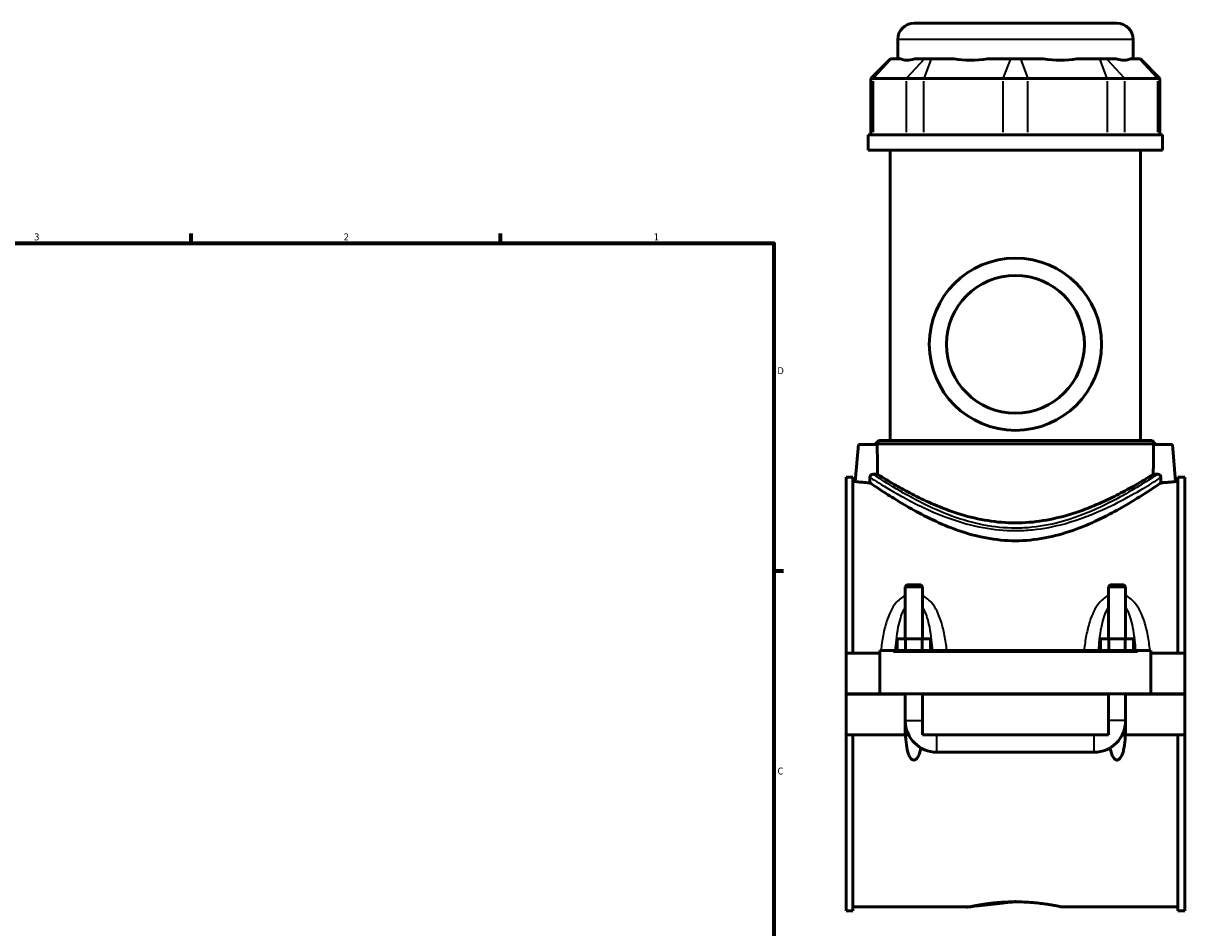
# Model space of a CAD drawing. Header units: inches. Extents: x 0.1 to 46.9, y -0.2 to 47.3.
# Tile 6 of 7: x 23.2 to 39.1, y 11.6 to 24. Entities that reach past the tile are written whole.
import ezdxf

# ---------------------------------------------------------------- set-up
doc = ezdxf.new("R2010")
doc.units = ezdxf.units.IN
doc.header["$MEASUREMENT"] = 0
for name, color, linetype, lineweight in [('Border (ANSI)', 7, 'Continuous', 70), ('Visible (ANSI)', 7, 'Continuous', 50), ('Visible Narrow (ANSI)', 7, 'Continuous', 35)]:
    doc.layers.add(name, color=color, linetype=linetype, lineweight=lineweight)
doc.styles.add('Note Text (ANSI)', font='tahoma.ttf')

# ---------------------------------------------------------------- blocks, each defined once
blk = doc.blocks.new('Borders Default Border')
at = {"layer": 'Border (ANSI)'}
for p, q in [((25.4999986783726, 21.00000006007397), (25.4999986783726, 21.13448766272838)), ((29.75000096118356, 21.00000006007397), (29.75000096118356, 21.13448766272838)), ((33.49999855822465, 16.49999993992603), (33.63448916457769, 16.49999993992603))]:
    blk.add_line(p, q, dxfattribs=at)
at = {"layer": 'Border (ANSI)', "flags": 128}
blk.add_lwpolyline([(0.4999999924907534, 0.9999999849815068), (0.4999999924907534, 21.00000006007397), (33.49999855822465, 21.00000006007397), (33.49999855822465, 0.9999999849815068), (0.4999999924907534, 0.9999999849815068)], dxfattribs=at)
at = {"layer": 'Border (ANSI)', "color": 5, "true_color": 0x0000ff, "char_height": 0.09448818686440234, "attachment_point": 7, "style": 'Note Text (ANSI)'}
for s, insert in [('3', (23.34559504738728, 21.03800916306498)), ('2', (27.59635095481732, 21.04)), ('1', (31.85368325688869, 21.04)), ('D', (33.55262652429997, 19.2027559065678)), ('C', (33.552388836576, 13.70107135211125))]:
    blk.add_mtext(s, dxfattribs=dict(at, insert=insert))

msp = doc.modelspace()

# ---------------------------------------------------------------- linework, layer by layer
at = {"layer": 'Visible (ANSI)'}
for p, q in [((35.4264533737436, 24.02283973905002), (38.21157148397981, 24.02283973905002)), ((35.201847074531, 23.53493973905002), (35.201847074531, 23.79823343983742)), ((38.43617778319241, 23.53493973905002), (38.43617778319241, 23.79823343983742)), ((35.10409490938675, 23.53493973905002), (34.83456735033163, 23.2654121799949)), ((35.10409490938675, 23.53493973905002), (35.11777261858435, 23.53493973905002)), ((35.24774278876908, 23.53493973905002), (35.11777261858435, 23.53493973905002)), ((35.56743180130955, 23.53493973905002), (35.43746163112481, 23.53493973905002)), ((35.56743180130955, 23.53493973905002), (35.66467664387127, 23.53493973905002)), ((35.97845239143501, 23.53493973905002), (35.66467664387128, 23.53493973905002)), ((36.7502499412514, 23.53493973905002), (36.43647419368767, 23.53493973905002)), ((36.75024994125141, 23.53493973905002), (36.88777491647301, 23.53493973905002)), ((37.20155066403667, 23.53493973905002), (36.88777491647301, 23.53493973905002)), ((37.97334821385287, 23.53493973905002), (37.65957246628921, 23.53493973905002)), ((37.97334821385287, 23.53493973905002), (38.07059305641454, 23.53493973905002)), ((38.20056322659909, 23.53493973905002), (38.07059305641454, 23.53493973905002)), ((38.5202522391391, 23.53493973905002), (38.39028206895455, 23.53493973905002)), ((38.5202522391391, 23.53493973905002), (38.53392994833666, 23.53493973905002)), ((38.53392994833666, 23.53493973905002), (38.80345750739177, 23.2654121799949)), ((34.86876162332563, 23.2654121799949), (34.83456735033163, 23.2654121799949)), ((34.83456735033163, 23.2654121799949), (34.83456735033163, 22.48943973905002)), ((34.86876162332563, 23.2654121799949), (35.31842080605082, 23.2654121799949)), ((35.56153291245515, 23.2654121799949), (35.31842080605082, 23.2654121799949)), ((35.56153291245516, 23.2654121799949), (36.64710620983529, 23.2654121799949)), ((36.99091864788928, 23.2654121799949), (36.64710620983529, 23.2654121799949)), ((36.99091864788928, 23.2654121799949), (38.07649194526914, 23.2654121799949)), ((38.31960405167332, 23.2654121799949), (38.07649194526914, 23.2654121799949)), ((38.31960405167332, 23.2654121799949), (38.76926323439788, 23.2654121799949)), ((38.80345750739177, 23.2654121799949), (38.76926323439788, 23.2654121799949)), ((38.80345750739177, 23.2654121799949), (38.80345750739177, 22.48943973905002)), ((38.84046912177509, 22.48943973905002), (34.79755573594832, 22.48943973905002)), ((34.79755573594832, 22.28033973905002), (34.79755573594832, 22.48943973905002)), ((38.84046912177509, 22.28033973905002), (38.84046912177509, 22.48943973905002)), ((38.84046912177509, 22.28033973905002), (34.79755573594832, 22.28033973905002)), ((35.10077423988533, 18.29207595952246), (35.10077423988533, 22.28033973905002)), ((38.53725061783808, 18.29207595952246), (38.53725061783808, 22.28033973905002)), ((34.66373683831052, 18.23394210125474), (34.61935528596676, 17.72665863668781)), ((34.92108595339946, 18.23394210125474), (34.66373683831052, 18.23394210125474)), ((34.9435498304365, 18.29207595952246), (34.89862857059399, 18.24715469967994)), ((38.73939628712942, 18.24715469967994), (34.89862857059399, 18.24715469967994)), ((34.89862857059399, 18.23394210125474), (34.89862857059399, 18.24715469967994)), ((34.9435498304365, 18.29207595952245), (38.69447502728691, 18.29207595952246)), ((38.6944750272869, 18.29207595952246), (38.73939628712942, 18.24715469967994)), ((38.71693890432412, 18.23394210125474), (38.97428801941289, 18.23394210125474)), ((38.73939628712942, 18.23394210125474), (38.73939628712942, 18.24715469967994)), ((38.97428801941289, 18.23394210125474), (39.01866957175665, 17.72665863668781)), ((34.4940124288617, 17.78505627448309), (34.49401242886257, 15.36829249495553)), ((34.4940124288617, 17.78505627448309), (34.5870124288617, 17.78505627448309)), ((34.58701242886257, 15.36829249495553), (34.5870124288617, 17.78505627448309)), ((34.61935528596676, 17.72665863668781), (34.5870124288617, 17.72665863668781)), ((39.0510124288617, 17.72665863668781), (39.01866957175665, 17.72665863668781)), ((39.05101242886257, 15.36829249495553), (39.0510124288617, 17.78505627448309)), ((39.0510124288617, 17.78505627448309), (39.14401242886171, 17.78505627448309)), ((39.14401242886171, 17.78505627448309), (39.14401242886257, 15.36829249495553)), ((35.32952423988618, 16.30612057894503), (35.30590219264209, 16.28249853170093)), ((35.54212266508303, 16.28249853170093), (35.30590219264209, 16.28249853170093)), ((35.30590219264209, 16.28249853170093), (35.30590219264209, 15.56514288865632)), ((35.32952423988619, 16.30612057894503), (35.51850061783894, 16.30612057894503)), ((35.51850061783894, 16.30612057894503), (35.54212266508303, 16.28249853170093)), ((35.54212266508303, 16.28249853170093), (35.54212266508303, 15.56514288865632)), ((38.11952423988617, 16.30612057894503), (38.09590219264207, 16.28249853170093)), ((38.33212266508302, 16.28249853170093), (38.09590219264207, 16.28249853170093)), ((38.09590219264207, 15.56514288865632), (38.09590219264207, 16.28249853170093)), ((38.11952423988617, 16.30612057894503), (38.30850061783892, 16.30612057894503)), ((38.30850061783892, 16.30612057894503), (38.33212266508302, 16.28249853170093)), ((38.33212266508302, 15.56514288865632), (38.33212266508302, 16.28249853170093)), ((35.1967091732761, 15.40766257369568), (35.1967091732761, 15.56514288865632)), ((35.1967091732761, 15.56514288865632), (35.31036080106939, 15.56514288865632)), ((35.31036080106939, 15.40766257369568), (35.31036080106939, 15.56514288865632)), ((35.31036080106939, 15.56514288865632), (35.53766405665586, 15.56514288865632)), ((35.53766405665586, 15.40766257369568), (35.53766405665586, 15.56514288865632)), ((35.53766405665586, 15.56514288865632), (35.65131568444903, 15.56514288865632)), ((35.65131568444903, 15.40766257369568), (35.65131568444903, 15.56514288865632)), ((37.9867091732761, 15.56514288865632), (38.10036080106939, 15.56514288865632)), ((37.9867091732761, 15.40766257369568), (37.9867091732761, 15.56514288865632)), ((38.10036080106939, 15.40766257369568), (38.10036080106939, 15.56514288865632)), ((38.10036080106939, 15.56514288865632), (38.32766405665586, 15.56514288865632)), ((38.32766405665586, 15.40766257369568), (38.32766405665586, 15.56514288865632)), ((38.32766405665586, 15.56514288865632), (38.44131568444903, 15.56514288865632)), ((38.44131568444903, 15.40766257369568), (38.44131568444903, 15.56514288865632)), ((34.49401242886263, 15.36829249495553), (34.95901242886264, 15.36829249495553)), ((34.49401242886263, 14.80874525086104), (34.49401242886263, 15.36829249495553)), ((34.95901242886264, 15.3879775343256), (34.95901242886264, 15.40766257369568)), ((38.67901242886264, 15.40766257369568), (34.95901242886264, 15.40766257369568)), ((34.95901242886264, 14.80874525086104), (34.95901242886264, 15.3879775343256)), ((38.67901242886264, 15.40766257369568), (38.67901242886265, 15.3879775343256)), ((38.67901242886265, 15.3879775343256), (38.67901242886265, 14.80874525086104)), ((38.67901242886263, 15.36829249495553), (39.14401242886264, 15.36829249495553)), ((39.14401242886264, 15.36829249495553), (39.14401242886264, 14.80874525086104)), ((34.49401242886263, 14.80874525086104), (34.95901242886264, 14.80874525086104)), ((34.49401242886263, 14.24526099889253), (34.49401242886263, 14.80480824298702)), ((35.30590219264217, 14.80480824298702), (34.49401242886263, 14.80480824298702)), ((38.67901242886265, 14.80874525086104), (34.95901242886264, 14.80874525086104)), ((35.30590219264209, 14.80874525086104), (35.30590219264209, 14.80480824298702)), ((35.30590219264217, 14.24526099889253), (35.30590219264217, 14.80480824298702)), ((35.54212266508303, 14.80874525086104), (35.54212266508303, 14.80480824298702)), ((35.54212266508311, 14.80480824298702), (35.54212266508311, 14.24526099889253)), ((38.09590219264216, 14.80480824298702), (35.54212266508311, 14.80480824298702)), ((38.09590219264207, 14.80480824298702), (38.09590219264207, 14.80874525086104)), ((38.09590219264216, 14.24526099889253), (38.09590219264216, 14.80480824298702)), ((38.33212266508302, 14.80480824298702), (38.33212266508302, 14.80874525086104)), ((38.33212266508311, 14.80480824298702), (38.33212266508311, 14.24526099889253)), ((39.14401242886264, 14.80480824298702), (38.33212266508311, 14.80480824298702)), ((38.67901242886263, 14.80874525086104), (39.14401242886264, 14.80874525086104)), ((39.14401242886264, 14.80480824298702), (39.14401242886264, 14.24526099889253)), ((34.49401242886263, 14.24526099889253), (35.30590219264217, 14.24526099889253)), ((34.49401242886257, 14.24526099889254), (34.4940124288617, 11.82849721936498)), ((34.5870124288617, 11.82849721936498), (34.58701242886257, 14.24526099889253)), ((35.30913393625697, 14.24526099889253), (35.30590219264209, 14.24526099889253)), ((35.30913393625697, 14.24526099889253), (35.30936701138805, 14.24526099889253)), ((35.3532266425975, 14.24526099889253), (35.30936701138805, 14.24526099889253)), ((35.54212266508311, 14.24526099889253), (38.09590219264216, 14.24526099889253)), ((38.32865784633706, 14.24526099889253), (38.28479821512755, 14.24526099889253)), ((38.32865784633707, 14.24526099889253), (38.32889092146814, 14.24526099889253)), ((38.33212266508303, 14.24526099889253), (38.32889092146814, 14.24526099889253)), ((38.33212266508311, 14.24526099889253), (39.14401242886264, 14.24526099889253)), ((39.0510124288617, 11.82849721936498), (39.05101242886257, 14.24526099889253)), ((39.14401242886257, 14.24526099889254), (39.14401242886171, 11.82849721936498)), ((35.73897305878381, 14.00904052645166), (37.8990517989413, 14.00904052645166)), ((34.4940124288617, 11.82849721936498), (34.5870124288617, 11.82849721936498)), ((36.20168959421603, 11.88689485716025), (34.5870124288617, 11.88689485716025)), ((39.0510124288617, 11.88689485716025), (37.43633526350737, 11.88689485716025)), ((39.0510124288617, 11.82849721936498), (39.14401242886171, 11.82849721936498))]:
    msp.add_line(p, q, dxfattribs=at)
for radius in [1.183070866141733, 0.9464566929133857]:
    msp.add_circle((36.8190124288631, 19.61283973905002), radius, dxfattribs=at)
for centre, radius, start, end in [((35.42645337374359, 23.79823343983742), 0.2246062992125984, 90, 180), ((38.21157148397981, 23.79823343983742), 0.2246062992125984, 0, 90), ((35.73897305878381, 14.44211139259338), 0.4330708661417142, 180, 270), ((37.8990517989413, 14.44211139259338), 0.4330708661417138, 270, 0)]:
    msp.add_arc(centre, radius, start, end, dxfattribs=at)
for centre, major_axis, ratio, start_param, end_param in [((36.8190124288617, 25.13299464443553), (-1.586091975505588, -1.586091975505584), 0.198912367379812, 0.0424625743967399, 0.3502365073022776), ((36.8190124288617, 25.13299464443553), (1.344623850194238, 1.344623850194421), 0.6681786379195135, 3.576754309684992, 3.884528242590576), ((36.8190124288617, 25.13299464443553), (-1.344623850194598, 1.344623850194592), 0.6681786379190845, 2.398657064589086, 2.706430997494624), ((36.8190124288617, 25.13299464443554), (-1.586091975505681, 1.586091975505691), 0.1989123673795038, 2.791356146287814, 3.099130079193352)]:
    msp.add_ellipse(centre, major_axis=major_axis, ratio=ratio, start_param=start_param, end_param=end_param, dxfattribs=at)
for points in [[(34.92710156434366, 17.82552827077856), (34.92498365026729, 17.96155745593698), (34.92295714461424, 18.09921598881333), (34.92108595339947, 18.23394210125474)], [(38.71693890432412, 18.23394210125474), (38.7150677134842, 18.09921601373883), (38.71304120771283, 17.96155747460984), (38.71092329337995, 17.82552827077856)], [(34.82065680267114, 17.78365813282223), (34.82104396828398, 17.75906347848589), (34.8214349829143, 17.7344618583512), (34.82182897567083, 17.70990692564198)], [(34.9271015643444, 17.82552827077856), (34.90724375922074, 17.8257402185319), (34.88714388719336, 17.82615697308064), (34.86746209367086, 17.82675939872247)], [(38.77056276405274, 17.82675939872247), (38.75088097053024, 17.82615697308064), (38.73078109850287, 17.8257402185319), (38.7109232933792, 17.82552827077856)], [(38.81619588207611, 17.70990692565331), (38.81658987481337, 17.7344618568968), (38.8169808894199, 17.75906347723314), (38.81736805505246, 17.78365813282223)]]:
    msp.add_open_spline(points, degree=3, dxfattribs=at)
for points, knots in [([(34.82182897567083, 17.70990692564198), (34.78259159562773, 17.71178029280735), (34.74692728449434, 17.71431595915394), (34.68839618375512, 17.71920446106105), (34.66236178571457, 17.72186948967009), (34.62784082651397, 17.72562274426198), (34.61935528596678, 17.72665863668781), (34.61935528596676, 17.72665863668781)], [2.953249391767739, 2.953249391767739, 2.953249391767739, 2.953249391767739, 3.261773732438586, 3.261773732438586, 3.587718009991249, 3.587718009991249, 3.913662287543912, 3.913662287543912, 3.913662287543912, 3.913662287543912]), ([(34.82065680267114, 17.78365813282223), (34.8206361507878, 17.78497004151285), (34.82067609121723, 17.78628407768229), (34.82082068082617, 17.78814085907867), (34.82087372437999, 17.78868434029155), (34.82100283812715, 17.78978251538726), (34.82107939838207, 17.79033688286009), (34.82134160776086, 17.79198705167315), (34.82156015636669, 17.79307665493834), (34.82234719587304, 17.7963110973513), (34.82304413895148, 17.79841312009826), (34.82565768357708, 17.804568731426), (34.8280542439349, 17.80832334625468), (34.83458155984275, 17.81570449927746), (34.83891357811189, 17.81900525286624), (34.84730042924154, 17.82334361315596), (34.85116023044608, 17.82472448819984), (34.85916933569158, 17.8265042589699), (34.86331482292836, 17.82688633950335), (34.86746209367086, 17.82675939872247)], [0, 0, 0, 0, 0.0100511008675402, 0.0100511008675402, 0.01421771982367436, 0.01421771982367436, 0.01848455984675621, 0.01848455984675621, 0.02695358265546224, 0.02695358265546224, 0.04385304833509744, 0.04385304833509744, 0.07809912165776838, 0.07809912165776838, 0.1204810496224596, 0.1204810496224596, 0.1528007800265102, 0.1528007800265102, 0.1856196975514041, 0.1856196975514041, 0.1856196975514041, 0.1856196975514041]), ([(36.8190124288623, 16.91377059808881), (36.68534844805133, 16.91377059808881), (36.54999300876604, 16.9268856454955), (36.28505810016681, 16.97647660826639), (36.15543950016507, 17.01277930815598), (35.90918055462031, 17.0989176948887), (35.79227926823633, 17.14869358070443), (35.57642516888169, 17.25103871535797), (35.47747279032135, 17.30354805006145), (35.30296155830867, 17.40151945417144), (35.22065088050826, 17.4508035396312), (35.07387662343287, 17.5420312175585), (35.0094049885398, 17.58392649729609), (34.90461331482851, 17.65331948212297), (34.8642066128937, 17.68085200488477), (34.83159036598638, 17.70319719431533), (34.82638650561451, 17.70677161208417), (34.82182897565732, 17.70990692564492)], [0, 0, 0, 0, 1.018519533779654, 1.018519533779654, 2.037039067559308, 2.037039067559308, 3.055558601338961, 3.055558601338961, 4.074078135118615, 4.074078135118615, 5.078905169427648, 5.078905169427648, 6.08373220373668, 6.08373220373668, 7.088559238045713, 7.088559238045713, 7.308001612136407, 7.308001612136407, 7.308001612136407, 7.308001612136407]), ([(38.71092329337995, 17.82552827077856), (38.70812250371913, 17.8237729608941), (38.70511364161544, 17.82188960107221), (38.67668126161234, 17.80412223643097), (38.6385519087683, 17.78044215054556), (38.53931637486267, 17.72077876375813), (38.47812938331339, 17.68477120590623), (38.33840761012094, 17.60655258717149), (38.25986350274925, 17.56438927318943), (38.0932929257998, 17.4811137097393), (37.99895824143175, 17.43680405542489), (37.79305264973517, 17.35108920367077), (37.68147715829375, 17.30974787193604), (37.44678986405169, 17.23887987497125), (37.32343027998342, 17.20940049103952), (37.07227926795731, 17.16946750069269), (36.94446472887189, 17.15912324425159), (36.81901242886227, 17.15912324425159), (36.69356012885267, 17.15912324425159), (36.56574558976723, 17.16946750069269), (36.31459457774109, 17.20940049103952), (36.1912349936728, 17.23887987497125), (35.95654769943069, 17.30974787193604), (35.84497220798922, 17.35108920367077), (35.63906661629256, 17.43680405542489), (35.54473193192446, 17.4811137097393), (35.37816135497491, 17.56438927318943), (35.29961724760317, 17.60655258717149), (35.1598954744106, 17.68477120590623), (35.09870848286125, 17.72077876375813), (34.99947294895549, 17.78044215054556), (34.96134359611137, 17.80412223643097), (34.93291121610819, 17.82188960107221), (34.92990235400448, 17.8237729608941), (34.92710156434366, 17.82552827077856)], [23.67354681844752, 23.67354681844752, 23.67354681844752, 23.67354681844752, 23.79445439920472, 23.79445439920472, 24.74238486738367, 24.74238486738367, 25.69031533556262, 25.69031533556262, 26.63824580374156, 26.63824580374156, 27.59419232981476, 27.59419232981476, 28.55013885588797, 28.55013885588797, 29.50608538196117, 29.50608538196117, 30.46203190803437, 30.46203190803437, 30.46203190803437, 31.41797843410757, 31.41797843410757, 32.37392496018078, 32.37392496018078, 33.32987148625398, 33.32987148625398, 34.28581801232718, 34.28581801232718, 35.23374848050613, 35.23374848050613, 36.18167894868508, 36.18167894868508, 37.12960941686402, 37.12960941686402, 37.25051699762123, 37.25051699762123, 37.25051699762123, 37.25051699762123]), ([(38.81619588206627, 17.70990692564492), (38.81163835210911, 17.70677161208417), (38.80643449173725, 17.70319719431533), (38.77381824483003, 17.68085200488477), (38.7334115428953, 17.65331948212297), (38.62861986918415, 17.58392649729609), (38.56414823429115, 17.5420312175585), (38.41737397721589, 17.4508035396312), (38.33506329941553, 17.40151945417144), (38.16055206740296, 17.30354805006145), (38.06159968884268, 17.25103871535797), (37.84574558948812, 17.14869358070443), (37.72884430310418, 17.0989176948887), (37.48258535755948, 17.01277930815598), (37.35296675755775, 16.97647660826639), (37.08803184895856, 16.9268856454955), (36.95267640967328, 16.91377059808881), (36.8190124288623, 16.91377059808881)], [25.06554347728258, 25.06554347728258, 25.06554347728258, 25.06554347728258, 25.28498585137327, 25.28498585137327, 26.28981288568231, 26.28981288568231, 27.29463991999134, 27.29463991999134, 28.29946695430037, 28.29946695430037, 29.31798648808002, 29.31798648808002, 30.33650602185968, 30.33650602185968, 31.35502555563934, 31.35502555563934, 32.37354508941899, 32.37354508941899, 32.37354508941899, 32.37354508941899]), ([(38.77056276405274, 17.82675939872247), (38.77177340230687, 17.82679645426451), (38.77298418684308, 17.82679013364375), (38.78085008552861, 17.82646532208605), (38.78740811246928, 17.8248691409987), (38.79859602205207, 17.81941041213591), (38.8033239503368, 17.81588699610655), (38.81055501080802, 17.8076197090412), (38.81319744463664, 17.80319381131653), (38.81619723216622, 17.79485415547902), (38.81696370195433, 17.7912494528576), (38.81729023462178, 17.78703262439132), (38.81732175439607, 17.78648616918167), (38.8173716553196, 17.78517859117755), (38.817380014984, 17.78441788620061), (38.81736805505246, 17.78365813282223)], [0, 0, 0, 0, 0.009611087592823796, 0.009611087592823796, 0.06256781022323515, 0.06256781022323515, 0.1086264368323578, 0.1086264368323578, 0.1483917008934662, 0.1483917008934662, 0.1766395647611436, 0.1766395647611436, 0.1808415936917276, 0.1808415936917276, 0.1866915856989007, 0.1866915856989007, 0.1866915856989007, 0.1866915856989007]), ([(39.01866957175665, 17.72665863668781), (39.0186695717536, 17.72665863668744), (39.01018403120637, 17.72562274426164), (38.97566307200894, 17.72186948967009), (38.94962867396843, 17.71920446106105), (38.89109757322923, 17.71431595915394), (38.85543326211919, 17.71178029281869), (38.81619588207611, 17.70990692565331)], [3.913662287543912, 3.913662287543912, 3.913662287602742, 3.913662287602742, 4.239606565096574, 4.239606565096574, 4.565550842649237, 4.565550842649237, 4.874075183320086, 4.874075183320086, 4.874075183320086, 4.874075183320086]), ([(35.52002825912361, 14.06846280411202), (35.51840775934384, 14.05980629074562), (35.51665225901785, 14.05124167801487), (35.51008874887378, 14.02219447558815), (35.50399976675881, 13.9998942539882), (35.48763127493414, 13.95751599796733), (35.47765293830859, 13.93733148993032), (35.45856622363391, 13.9160726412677), (35.452575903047, 13.91064404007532), (35.44245750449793, 13.90477457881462), (35.43889316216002, 13.90319003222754), (35.43155356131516, 13.90104360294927), (35.42777821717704, 13.90048196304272), (35.42024664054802, 13.90048196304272), (35.4164712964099, 13.90104360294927), (35.40913169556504, 13.90319003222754), (35.40556735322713, 13.90477457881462), (35.39544895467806, 13.91064404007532), (35.38945863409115, 13.9160726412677), (35.37037191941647, 13.93733148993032), (35.36039358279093, 13.95751599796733), (35.34402509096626, 13.9998942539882), (35.3379361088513, 14.02219447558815), (35.32311699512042, 14.08777734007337), (35.31716753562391, 14.13560806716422), (35.31160129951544, 14.20486788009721), (35.31035168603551, 14.22497578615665), (35.30936701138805, 14.24526099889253)], [1.386092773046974, 1.386092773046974, 1.386092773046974, 1.386092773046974, 1.454482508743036, 1.454482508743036, 1.620812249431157, 1.620812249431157, 1.787141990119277, 1.787141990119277, 1.844532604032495, 1.844532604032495, 1.873227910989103, 1.873227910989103, 1.901923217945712, 1.901923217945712, 1.930618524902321, 1.930618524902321, 1.95931383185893, 1.95931383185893, 2.016704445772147, 2.016704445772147, 2.183034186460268, 2.183034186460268, 2.349363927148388, 2.349363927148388, 2.712984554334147, 2.712984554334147, 2.859086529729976, 2.859086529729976, 2.859086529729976, 2.859086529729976]), ([(38.32865784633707, 14.24526099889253), (38.3276731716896, 14.22497578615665), (38.32642355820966, 14.20486788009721), (38.32085732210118, 14.13560806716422), (38.31490786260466, 14.08777734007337), (38.30008874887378, 14.02219447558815), (38.29399976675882, 13.9998942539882), (38.27763127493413, 13.95751599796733), (38.26765293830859, 13.93733148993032), (38.24856622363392, 13.9160726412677), (38.242575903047, 13.91064404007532), (38.23245750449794, 13.90477457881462), (38.22889316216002, 13.90319003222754), (38.22155356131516, 13.90104360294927), (38.21777821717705, 13.90048196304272), (38.21024664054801, 13.90048196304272), (38.2064712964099, 13.90104360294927), (38.19913169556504, 13.90319003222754), (38.19556735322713, 13.90477457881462), (38.18544895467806, 13.91064404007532), (38.17945863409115, 13.9160726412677), (38.16037191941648, 13.93733148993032), (38.15039358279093, 13.95751599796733), (38.13402509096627, 13.9998942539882), (38.12793610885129, 14.02219447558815), (38.12137259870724, 14.05124167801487), (38.11961709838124, 14.05980629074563), (38.11799659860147, 14.06846280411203)], [0.9447599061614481, 0.9447599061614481, 0.9447599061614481, 0.9447599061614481, 1.090861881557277, 1.090861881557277, 1.454482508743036, 1.454482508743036, 1.620812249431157, 1.620812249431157, 1.787141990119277, 1.787141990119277, 1.844532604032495, 1.844532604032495, 1.873227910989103, 1.873227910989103, 1.901923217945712, 1.901923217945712, 1.930618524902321, 1.930618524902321, 1.95931383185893, 1.95931383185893, 2.016704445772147, 2.016704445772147, 2.183034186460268, 2.183034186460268, 2.349363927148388, 2.349363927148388, 2.417753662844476, 2.417753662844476, 2.417753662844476, 2.417753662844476]), ([(36.20168959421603, 11.88689485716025), (36.20168959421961, 11.88689485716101), (36.20542219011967, 11.88769179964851), (36.22110270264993, 11.89094753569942), (36.23304686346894, 11.89340424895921), (36.26458372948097, 11.89958310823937), (36.28420150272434, 11.90330490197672), (36.32948897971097, 11.91130455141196), (36.35516176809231, 11.91557458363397), (36.40983868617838, 11.92384151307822), (36.44073039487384, 11.92813054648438), (36.5080325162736, 11.93619925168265), (36.54444178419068, 11.93997064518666), (36.62045304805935, 11.94624986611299), (36.66011782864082, 11.94875653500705), (36.73995503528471, 11.9520819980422), (36.78012831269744, 11.95289819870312), (36.81901242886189, 11.95289819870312)], [7.110877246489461, 7.110877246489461, 7.110877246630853, 7.110877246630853, 7.407153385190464, 7.407153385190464, 7.703429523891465, 7.703429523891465, 7.999705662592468, 7.999705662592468, 8.29598180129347, 8.29598180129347, 8.592278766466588, 8.592278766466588, 8.888575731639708, 8.888575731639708, 9.184872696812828, 9.184872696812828, 9.481169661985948, 9.481169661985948, 9.481169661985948, 9.481169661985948]), ([(36.81901242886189, 11.95289819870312), (36.85789654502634, 11.95289819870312), (36.89806982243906, 11.9520819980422), (36.97790702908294, 11.94875653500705), (37.0175718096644, 11.94624986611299), (37.09358307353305, 11.93997064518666), (37.12999234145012, 11.93619925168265), (37.19729446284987, 11.92813054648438), (37.2281861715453, 11.92384151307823), (37.28286308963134, 11.91557458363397), (37.30853587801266, 11.91130455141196), (37.35382335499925, 11.90330490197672), (37.3734411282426, 11.89958310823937), (37.40497799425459, 11.89340424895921), (37.41692215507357, 11.89094753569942), (37.43260266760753, 11.88769179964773), (37.43633526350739, 11.88689485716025), (37.43633526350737, 11.88689485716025)], [0, 0, 0, 0, 0.2962969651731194, 0.2962969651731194, 0.5925939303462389, 0.5925939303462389, 0.8888908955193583, 0.8888908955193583, 1.185187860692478, 1.185187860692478, 1.48146399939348, 1.48146399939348, 1.777740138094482, 1.777740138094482, 2.074016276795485, 2.074016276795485, 2.370292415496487, 2.370292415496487, 2.370292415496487, 2.370292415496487])]:
    msp.add_open_spline(points, degree=3, knots=knots, dxfattribs=at)
at = {"layer": 'Visible Narrow (ANSI)'}
for p, q in [((38.41626779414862, 23.79823343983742), (35.22175706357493, 23.79823343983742)), ((35.10532206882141, 23.52146336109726), (34.88121217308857, 23.27888855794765)), ((35.55498125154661, 23.52146336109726), (35.33087135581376, 23.27888855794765)), ((35.65951945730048, 23.52146336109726), (35.56669009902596, 23.27888855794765)), ((36.74509275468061, 23.52146336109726), (36.65226339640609, 23.27888855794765)), ((36.89293210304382, 23.52146336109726), (36.98576146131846, 23.27888855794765)), ((37.97850540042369, 23.52146336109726), (38.07133475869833, 23.27888855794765)), ((38.08304360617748, 23.52146336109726), (38.30715350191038, 23.27888855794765)), ((38.53270278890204, 23.52146336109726), (38.75681268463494, 23.27888855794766)), ((34.86876162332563, 22.52823836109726), (34.86876162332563, 23.22661355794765)), ((35.31842080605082, 23.22661355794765), (35.31842080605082, 22.52823836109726)), ((35.56153291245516, 22.52823836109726), (35.56153291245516, 23.22661355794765)), ((36.64710620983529, 23.22661355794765), (36.64710620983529, 22.52823836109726)), ((36.99091864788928, 22.52823836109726), (36.99091864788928, 23.22661355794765)), ((38.07649194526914, 23.22661355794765), (38.07649194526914, 22.52823836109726)), ((38.31960405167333, 22.52823836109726), (38.31960405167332, 23.22661355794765)), ((38.76926323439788, 23.22661355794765), (38.76926323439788, 22.52823836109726)), ((35.14501242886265, 15.3879775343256), (38.49301242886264, 15.3879775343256)), ((35.30735632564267, 14.44211139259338), (35.54066853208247, 14.44211139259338)), ((38.33066853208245, 14.44211139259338), (38.09735632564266, 14.44211139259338)), ((35.73897305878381, 14.01049465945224), (35.73897305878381, 14.24380686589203)), ((37.89905179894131, 14.01049465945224), (37.89905179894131, 14.24380686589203))]:
    msp.add_line(p, q, dxfattribs=at)
for points, knots in [([(34.82065680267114, 17.78365813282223), (34.83961039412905, 17.77149394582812), (34.87011597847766, 17.75198168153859), (34.98915763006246, 17.67760534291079), (35.10492435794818, 17.60667786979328), (35.33051038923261, 17.48218142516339), (35.42164276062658, 17.43424944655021), (35.64332282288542, 17.32759503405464), (35.77815333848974, 17.26890390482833), (36.06537413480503, 17.16692294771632), (36.21741435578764, 17.123353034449), (36.52019124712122, 17.06737580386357), (36.66950955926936, 17.05264207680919), (36.8190124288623, 17.05264207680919), (36.89774880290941, 17.05264207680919), (36.97647679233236, 17.05664097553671), (37.20670677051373, 17.07957896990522), (37.35530888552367, 17.10928186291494), (37.71136843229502, 17.20767669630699), (37.90799868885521, 17.28783981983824), (38.21946632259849, 17.43449957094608), (38.34307584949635, 17.50074476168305), (38.55632010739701, 17.62141126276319), (38.64540828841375, 17.67567123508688), (38.76007909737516, 17.74696373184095), (38.79604059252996, 17.76997042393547), (38.81736805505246, 17.78365813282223)], [-40.03761277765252, -40.03761277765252, -40.03761277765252, -40.03761277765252, -39.09607022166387, -39.09607022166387, -37.29277106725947, -37.29277106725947, -36.26293154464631, -36.26293154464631, -34.98982612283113, -34.98982612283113, -33.75279533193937, -33.75279533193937, -32.63889928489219, -32.63889928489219, -32.63889928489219, -32.05226080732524, -32.05226080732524, -30.90297331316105, -30.90297331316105, -29.13879224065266, -29.13879224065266, -27.72889864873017, -27.72889864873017, -26.29950410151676, -26.29950410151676, -25.24012705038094, -25.24012705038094, -25.24012705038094, -25.24012705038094]), ([(38.77056276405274, 17.82675939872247), (38.74946753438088, 17.81271495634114), (38.71516098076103, 17.78995975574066), (38.60482171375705, 17.71874772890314), (38.51771327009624, 17.6636730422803), (38.30920777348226, 17.54119473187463), (38.1883451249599, 17.47395486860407), (37.88379899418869, 17.32509301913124), (37.6915382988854, 17.24372624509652), (37.34339118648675, 17.14385401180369), (37.19809134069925, 17.11370512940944), (36.97297758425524, 17.09042272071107), (36.89599910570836, 17.08636377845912), (36.8190124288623, 17.08636377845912), (36.67283184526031, 17.08636377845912), (36.52683171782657, 17.10131873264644), (36.23078320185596, 17.15813646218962), (36.08212165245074, 17.20236057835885), (35.80128354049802, 17.30587278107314), (35.66944925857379, 17.36544515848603), (35.4526954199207, 17.47370098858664), (35.36358821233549, 17.52235266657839), (35.14301520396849, 17.64871842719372), (35.02982107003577, 17.72071087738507), (34.91510335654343, 17.79511528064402), (34.88611914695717, 17.81433820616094), (34.86746209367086, 17.82675939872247)], [25.27971079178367, 25.27971079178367, 25.27971079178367, 25.27971079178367, 26.29950410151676, 26.29950410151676, 27.72889864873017, 27.72889864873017, 29.13879224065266, 29.13879224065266, 30.90297331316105, 30.90297331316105, 32.05226080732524, 32.05226080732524, 32.63889928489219, 32.63889928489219, 32.63889928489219, 33.75279533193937, 33.75279533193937, 34.98982612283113, 34.98982612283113, 36.26293154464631, 36.26293154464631, 37.29277106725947, 37.29277106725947, 39.09607022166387, 39.09607022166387, 39.99802900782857, 39.99802900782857, 39.99802900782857, 39.99802900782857]), ([(35.30590269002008, 16.16176356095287), (35.27905698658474, 16.14881154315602), (35.25429418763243, 16.13195979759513), (35.21075833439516, 16.09443411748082), (35.19166561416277, 16.07405700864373), (35.14786891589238, 16.01896987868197), (35.12546623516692, 15.98239287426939), (35.08328804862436, 15.89887817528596), (35.06465811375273, 15.851227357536), (35.02929335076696, 15.7411407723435), (35.01413418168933, 15.67788901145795), (34.98897917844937, 15.54596603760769), (34.97928277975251, 15.47719517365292), (34.97163877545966, 15.40766257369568)], [-2.705908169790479, -2.705908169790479, -2.705908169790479, -2.705908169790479, -2.476883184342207, -2.476883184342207, -2.261902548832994, -2.261902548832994, -1.933779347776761, -1.933779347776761, -1.547773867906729, -1.547773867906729, -1.066752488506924, -1.066752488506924, -0.5635832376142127, -0.5635832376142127, -0.5635832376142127, -0.5635832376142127]), ([(35.87638608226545, 15.40766257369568), (35.86874207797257, 15.47719517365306), (35.85904567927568, 15.54596603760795), (35.83389067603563, 15.67788901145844), (35.81873150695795, 15.74114077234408), (35.78336674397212, 15.85122735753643), (35.76473680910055, 15.89887817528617), (35.72255862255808, 15.98239287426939), (35.70015594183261, 16.01896987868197), (35.65635924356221, 16.07405700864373), (35.63726652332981, 16.09443411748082), (35.59373067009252, 16.13195979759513), (35.5689678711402, 16.14881154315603), (35.54212216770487, 16.16176356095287)], [-5.471698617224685, -5.471698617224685, -5.471698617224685, -5.471698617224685, -4.968529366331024, -4.968529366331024, -4.487507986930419, -4.487507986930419, -4.101502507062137, -4.101502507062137, -3.773379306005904, -3.773379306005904, -3.558398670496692, -3.558398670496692, -3.32937368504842, -3.32937368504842, -3.32937368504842, -3.32937368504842]), ([(38.09590269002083, 16.16176356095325), (38.06905696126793, 16.14881153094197), (38.04429414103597, 16.13195976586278), (38.00075824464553, 16.09443403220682), (37.98166550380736, 16.07405688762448), (37.93786877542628, 16.01896967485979), (37.91546608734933, 15.98239262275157), (37.87328790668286, 15.89887784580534), (37.85465798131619, 15.85122700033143), (37.81929323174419, 15.74114033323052), (37.80413406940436, 15.6778885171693), (37.77897912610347, 15.54596566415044), (37.7692827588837, 15.47719498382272), (37.76163877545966, 15.40766257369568)], [-2.705988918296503, -2.705988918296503, -2.705988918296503, -2.705988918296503, -2.476963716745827, -2.476963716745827, -2.261982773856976, -2.261982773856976, -1.933859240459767, -1.933859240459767, -1.547853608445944, -1.547853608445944, -1.066831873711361, -1.066831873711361, -0.5636639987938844, -0.5636639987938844, -0.5636639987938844, -0.5636639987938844]), ([(38.66638608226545, 15.40766257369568), (38.65874209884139, 15.4771949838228), (38.6490457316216, 15.5459656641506), (38.62389078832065, 15.67788851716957), (38.60873162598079, 15.74114033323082), (38.57336687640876, 15.85122700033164), (38.55473695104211, 15.89887784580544), (38.51255877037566, 15.98239262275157), (38.4901560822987, 16.01896967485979), (38.44635935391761, 16.07405688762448), (38.42726661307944, 16.09443403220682), (38.38373071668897, 16.13195976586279), (38.35896789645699, 16.14881153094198), (38.33212216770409, 16.16176356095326)], [-5.47177935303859, -5.47177935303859, -5.47177935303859, -5.47177935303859, -4.968611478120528, -4.968611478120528, -4.487589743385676, -4.487589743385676, -4.101584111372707, -4.101584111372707, -3.773460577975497, -3.773460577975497, -3.558479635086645, -3.558479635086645, -3.329454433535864, -3.329454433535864, -3.329454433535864, -3.329454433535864]), ([(35.17042880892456, 15.40766257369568), (35.17418304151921, 15.45611369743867), (35.17868664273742, 15.50409455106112), (35.1912152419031, 15.61088037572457), (35.19982514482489, 15.669266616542), (35.21991115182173, 15.77088500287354), (35.23049233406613, 15.81487037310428), (35.2544481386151, 15.89196086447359), (35.26717211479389, 15.92572425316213), (35.28953069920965, 15.97142971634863), (35.29741351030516, 15.98568300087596), (35.30590310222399, 15.99890880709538)], [0.6847267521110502, 0.6847267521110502, 0.6847267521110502, 0.6847267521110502, 1.066752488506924, 1.066752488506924, 1.547773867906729, 1.547773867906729, 1.933779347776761, 1.933779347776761, 2.261902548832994, 2.261902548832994, 2.421940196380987, 2.421940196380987, 2.421940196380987, 2.421940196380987]), ([(35.54212175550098, 15.99890880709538), (35.55061134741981, 15.98568300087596), (35.55849415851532, 15.97142971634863), (35.58085274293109, 15.92572425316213), (35.59357671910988, 15.89196086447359), (35.61753252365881, 15.81487037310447), (35.62811370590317, 15.77088500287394), (35.64819971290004, 15.66926661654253), (35.65680961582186, 15.61088037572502), (35.66933821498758, 15.50409455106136), (35.67384181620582, 15.45611369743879), (35.67759604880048, 15.40766257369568)], [3.613341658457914, 3.613341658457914, 3.613341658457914, 3.613341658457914, 3.773379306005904, 3.773379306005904, 4.101502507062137, 4.101502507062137, 4.487507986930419, 4.487507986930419, 4.968529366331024, 4.968529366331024, 5.350555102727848, 5.350555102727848, 5.350555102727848, 5.350555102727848]), ([(37.96042880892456, 15.40766257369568), (37.96418302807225, 15.45611352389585), (37.96868661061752, 15.5040942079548), (37.98121517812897, 15.61087991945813), (37.98982507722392, 15.66926621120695), (38.00991107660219, 15.77088467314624), (38.02049225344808, 15.81487006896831), (38.04444805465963, 15.8919606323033), (38.05717203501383, 15.92572406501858), (38.0795306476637, 15.97142962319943), (38.08741348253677, 15.98568295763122), (38.09590310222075, 15.99890880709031)], [0.6848075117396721, 0.6848075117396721, 0.6848075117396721, 0.6848075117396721, 1.066831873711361, 1.066831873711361, 1.547853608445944, 1.547853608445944, 1.933859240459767, 1.933859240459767, 2.261982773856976, 2.261982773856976, 2.422020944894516, 2.422020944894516, 2.422020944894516, 2.422020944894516]), ([(38.33212175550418, 15.99890880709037), (38.34061137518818, 15.98568295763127), (38.34849421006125, 15.97142962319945), (38.37085282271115, 15.92572406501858), (38.38357680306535, 15.8919606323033), (38.40753260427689, 15.81487006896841), (38.41811378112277, 15.77088467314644), (38.43819978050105, 15.66926621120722), (38.44680967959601, 15.61087991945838), (38.45933824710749, 15.50409420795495), (38.46384182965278, 15.45611352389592), (38.46759604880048, 15.40766257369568)], [3.61342240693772, 3.61342240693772, 3.61342240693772, 3.61342240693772, 3.773460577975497, 3.773460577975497, 4.101584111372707, 4.101584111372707, 4.487589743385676, 4.487589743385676, 4.968611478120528, 4.968611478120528, 5.350635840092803, 5.350635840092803, 5.350635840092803, 5.350635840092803])]:
    msp.add_open_spline(points, degree=3, knots=knots, dxfattribs=at)

# ---------------------------------------------------------------- block references
msp.add_blockref('Borders Default Border', (0, 0))

doc.saveas('drawing.dxf')
